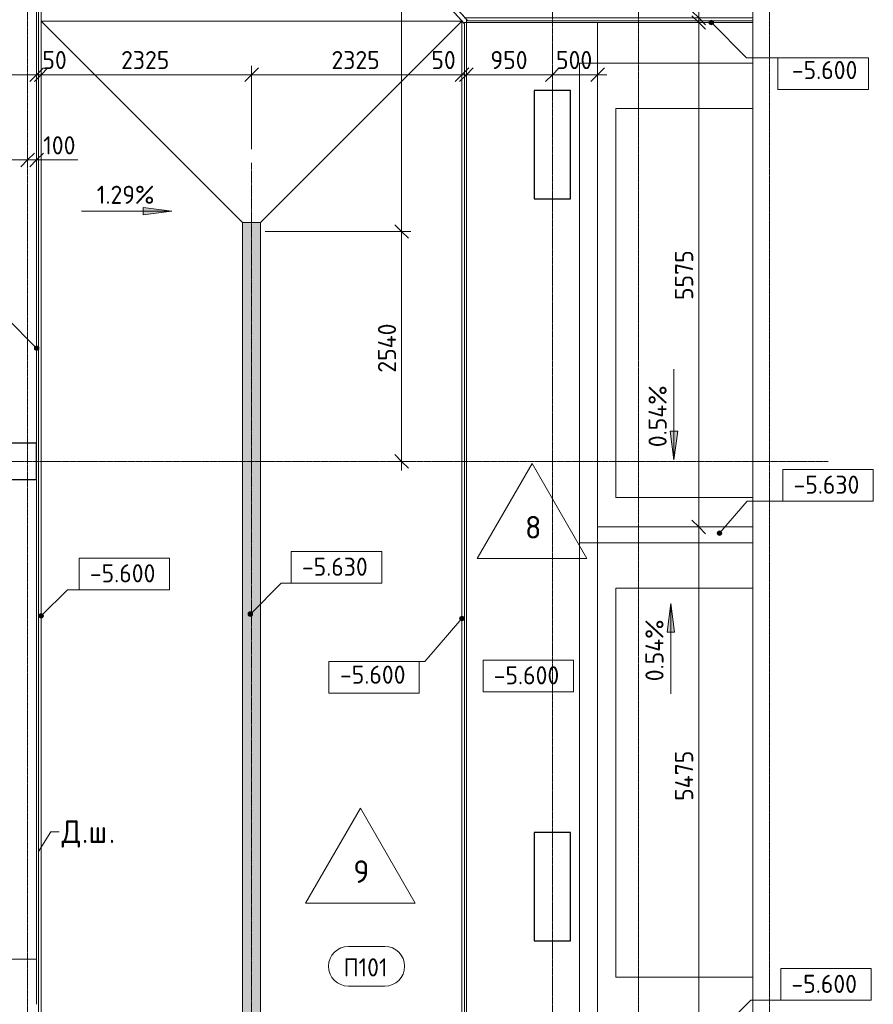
# Model space of a CAD drawing. Header units: millimetres. Extents: x -4558 to 63605, y -10605 to 130388.
# Tile 45 of 66: x 26712 to 36147, y 64500 to 75381. Entities that reach past the tile are written whole.
import ezdxf

# ---------------------------------------------------------------- set-up
doc = ezdxf.new("R2010")
doc.units = ezdxf.units.MM
doc.linetypes.add('4_ Штрихпунктир_ 10 х 2 мм', pattern=[14, 10, -2, 0, -2])
doc.linetypes.add('4_ Штрихпунктир_ 5 х 2 мм', pattern=[9, 5, -2, 0, -2])
for name, color, linetype, lineweight in [('A-ANNO-DIMS', 7, 'Continuous', 5), ('A-ANNO-DIMS-100', 7, 'Continuous', 5), ('A-AREA-IDEN', 7, 'Continuous', 5), ('A-DETL', 7, 'Continuous', 25), ('A-DETL-GENF', 7, 'Continuous', 13), ('A-FLOR', 7, 'Continuous', 13), ('A-FLOR-IDEN', 7, 'Continuous', 5), ('A-GENM', 7, 'Continuous', 13), ('C-PRKG', 7, 'Continuous', 13), ('G-ANNO-DIMS', 7, 'Continuous', 5), ('G-ANNO-TEXT', 7, 'Continuous', 5), ('M-EQPM', 7, 'Continuous', 13), ('S-COLS', 7, 'Continuous', 25), ('S-GRID', 7, 'Continuous', 5)]:
    doc.layers.add(name, color=color, linetype=linetype, lineweight=lineweight)
doc.styles.add('GOST Common_2', font='GOST_Common.ttf', dxfattribs={"height": 200})
doc.styles.add('GOST Common_3', font='GOST_Common.ttf', dxfattribs={"height": 250})
doc.dimstyles.new('2_мм', dxfattribs={"dimscale": 304.8, "dimtxt": 201.142999, "dimasz": 0.492126, "dimexe": 0.328084, "dimexo": 0.492126, "dimgap": 0, "dimtad": 1, "dimdec": 0, "dimdsep": 46, "dimtxsty": 'GOST Common_2', "dimblk1": 'OBLIQUE', "dimblk2": 'OBLIQUE', "dimsah": 1, "dimcen": 0.09, "dimdle": 0.328084, "dimadec": 5, "dimazin": 2, "dimtfac": 1, "dimtdec": 4, "dimtix": 1, "dimtmove": 0, "dimatfit": 3, "dimfxl": 1, "dimtvp": 1, "dimtolj": 1, "dimtzin": 0, "dimarcsym": 2})
doc.dimstyles.new('2_мм_1', dxfattribs={"dimscale": 304.8, "dimtxt": 201.142999, "dimasz": 0.492126, "dimexe": 0.328084, "dimexo": 0.492126, "dimgap": 0, "dimtad": 1, "dimdec": 0, "dimdsep": 46, "dimtxsty": 'GOST Common_2', "dimblk1": 'OBLIQUE', "dimblk2": 'OBLIQUE', "dimsah": 1, "dimcen": 0.09, "dimdle": 0.328084, "dimadec": 5, "dimazin": 2, "dimtfac": 1, "dimtdec": 4, "dimtix": 1, "dimtmove": 1, "dimatfit": 3, "dimfxl": 1, "dimtvp": 1, "dimtolj": 1, "dimtzin": 0, "dimarcsym": 2})

# ---------------------------------------------------------------- blocks, each defined once
blk = doc.blocks.new('АР_Машиноместо - 5300x2500_С-V2--01_Подвал_МП_часть А')
at = {"layer": 'C-PRKG'}
for p, q in [((1916, 0), (0, 0)), ((0, 0), (0, -5300)), ((400, -500), (400, -4800)), ((400, -500), (1916, -500)), ((400, -4800), (1916, -4800)), ((1916, -5300), (0, -5300))]:
    blk.add_line(p, q, dxfattribs=at)
blk = doc.blocks.new('АР_Машиноместо - 5300x2500_С-V3--01_Подвал_МП_часть А')
at = {"layer": 'C-PRKG'}
for p, q in [((1916, 5300), (0, 5300)), ((0, 0), (0, 5300)), ((400, 4800), (1916, 4800)), ((400, 500), (400, 4800)), ((400, 500), (1916, 500)), ((1916, 0), (0, 0))]:
    blk.add_line(p, q, dxfattribs=at)
blk = doc.blocks.new('АР_Лоток - 200х100h_ЛВ1-7513129--01_Подвал_МП_часть А')
at = {"layer": 'M-EQPM', "true_color": 0xdddddd}
blk.add_hatch(color=254, dxfattribs=at).paths.add_polyline_path([(11915, 100), (0, 100), (0, -100), (11915, -100), (11915, 100)])
at = {"layer": 'M-EQPM'}
for p, q in [((0, 100), (0, -100)), ((11915, 75), (11915, 100)), ((11915, -100), (11915, -75))]:
    blk.add_line(p, q, dxfattribs=at)
blk = doc.blocks.new('АР-Заполнение деф_ шва - Д_ш_-4332460--01_Подвал_МП_часть А')
at = {"layer": 'A-GENM'}
for p, q in [((0, 25), (3191, 25)), ((0, -25), (3191, -25))]:
    blk.add_line(p, q, dxfattribs=at)
blk = doc.blocks.new('АР-Заполнение деф_ шва - Д_ш_-4332461--01_Подвал_МП_часть А')
at = {"layer": 'A-GENM'}
for p, q in [((0, 25), (24975, 25)), ((0, -25), (24975, -25))]:
    blk.add_line(p, q, dxfattribs=at)
blk = doc.blocks.new('АР-Заполнение деф_ шва - Д_ш_-4332090--01_Подвал_МП_часть А')
at = {"layer": 'A-GENM'}
for p, q in [((0, 25), (6050, 25)), ((0, -25), (6050, -25))]:
    blk.add_line(p, q, dxfattribs=at)
blk = doc.blocks.new('АР-Заполнение деф_ шва - Д_ш_-V31--01_Подвал_МП_часть А')
at = {"layer": 'A-GENM'}
for p, q in [((0, 25), (5800, 25)), ((0, -25), (5800, -25))]:
    blk.add_line(p, q, dxfattribs=at)
blk = doc.blocks.new('АР-Заполнение деф_ шва - Д_ш_-4332520--01_Подвал_МП_часть А')
at = {"layer": 'A-GENM'}
for p, q in [((0, 25), (6931, 25)), ((0, -25), (6931, -25))]:
    blk.add_line(p, q, dxfattribs=at)
blk = doc.blocks.new('АР-Заполнение деф_ шва - Д_ш__Пристенный-V32--01_Подвал_МП_часть А')
at = {"layer": 'A-GENM'}
blk.add_line((0, 25), (400, 25), dxfattribs=at)
blk = doc.blocks.new('Линия разрыва - М 1_100-2832686--01_Подвал_МП_часть А')
at = {"layer": 'A-DETL-GENF', "lineweight": 5}
blk.add_line((22550, 0), (43876, 0), dxfattribs=at)
blk = doc.blocks.new('Марка помещения _Номер_ - 2 мм-68851--01_Подвал_МП_часть А')
at = {"layer": 'A-AREA-IDEN'}
for p, q in [((-2.03, 2.21), (1.97, 2.21)), ((-2.03, -2.19), (1.97, -2.19))]:
    blk.add_line(p, q, dxfattribs=at)
for centre, start, end in [((-2.03, 0.01), 90, 270), ((1.97, 0.01), 270, 90)]:
    blk.add_arc(centre, 2.2, start, end, dxfattribs=at)
blk = doc.blocks.new('DIMBLOCK84--01_Подвал_МП_часть А')
at = {"layer": 'A-ANNO-DIMS-100', "transparency": 16777216}
for p, q in [((21000, 74729), (21000, 74873)), ((26900, 74729), (26900, 74873)), ((21000, 74773), (26900, 74773)), ((21000, 74773), (21000, 74729)), ((26900, 74773), (26900, 74729))]:
    blk.add_line(p, q, dxfattribs=at)
at = {"layer": 'A-ANNO-DIMS-100', "lineweight": 25, "transparency": 16777216}
for p, q in [((21000, 74773), (20925, 74698)), ((21000, 74773), (21075, 74848)), ((26900, 74773), (26825, 74698)), ((26900, 74773), (26975, 74848))]:
    blk.add_line(p, q, dxfattribs=at)
at = {"layer": 'A-ANNO-DIMS-100', "color": 0, "transparency": 16777216, "insert": (23670, 75035), "char_height": 200, "width": 670.93, "attachment_point": 1, "line_spacing_factor": 1.022761, "style": 'GOST Common_2'}
blk.add_mtext('5900', dxfattribs=at)
blk = doc.blocks.new('_Oblique')
at = {"color": 0, "linetype": 'ByBlock', "lineweight": -2}
blk.add_line((-0.5, -0.5), (0.5, 0.5), dxfattribs=at)
blk = doc.blocks.new('DIMBLOCK85--01_Подвал_МП_часть А')
at = {"layer": 'A-ANNO-DIMS-100', "transparency": 16777216}
for p, q in [((26900, 74729), (26900, 74873)), ((26950, 74729), (26950, 74873)), ((26863, 74773), (26925, 74773)), ((27243, 74773), (26863, 74773)), ((26900, 74773), (26950, 74773)), ((26900, 74773), (26900, 74729)), ((26950, 74773), (26950, 74729))]:
    blk.add_line(p, q, dxfattribs=at)
at = {"layer": 'A-ANNO-DIMS-100', "lineweight": 25, "transparency": 16777216}
for p, q in [((26900, 74773), (26825, 74698)), ((26950, 74773), (26875, 74698)), ((26900, 74773), (26975, 74848)), ((26950, 74773), (27025, 74848))]:
    blk.add_line(p, q, dxfattribs=at)
at = {"layer": 'A-ANNO-DIMS-100', "color": 0, "transparency": 16777216, "insert": (26963, 75035), "char_height": 200, "width": 335.47, "attachment_point": 1, "line_spacing_factor": 1.022761, "style": 'GOST Common_2'}
blk.add_mtext('50', dxfattribs=at)
blk = doc.blocks.new('DIMBLOCK86--01_Подвал_МП_часть А')
at = {"layer": 'A-ANNO-DIMS-100', "transparency": 16777216}
for p, q in [((26950, 74729), (26950, 74873)), ((29275, 73950), (29275, 74873)), ((26950, 74773), (29275, 74773)), ((26950, 74773), (26950, 74729)), ((29275, 74773), (29275, 73950))]:
    blk.add_line(p, q, dxfattribs=at)
at = {"layer": 'A-ANNO-DIMS-100', "lineweight": 25, "transparency": 16777216}
for p, q in [((26950, 74773), (26875, 74698)), ((26950, 74773), (27025, 74848)), ((29275, 74773), (29200, 74698)), ((29275, 74773), (29350, 74848))]:
    blk.add_line(p, q, dxfattribs=at)
at = {"layer": 'A-ANNO-DIMS-100', "color": 0, "transparency": 16777216, "insert": (27833, 75035), "char_height": 200, "width": 670.93, "attachment_point": 1, "line_spacing_factor": 1.022761, "style": 'GOST Common_2'}
blk.add_mtext('2325', dxfattribs=at)
blk = doc.blocks.new('DIMBLOCK87--01_Подвал_МП_часть А')
at = {"layer": 'A-ANNO-DIMS-100', "transparency": 16777216}
for p, q in [((29275, 73950), (29275, 74873)), ((31600, 74729), (31600, 74873)), ((29275, 74773), (31600, 74773)), ((29275, 74773), (29275, 73950)), ((31600, 74773), (31600, 74729))]:
    blk.add_line(p, q, dxfattribs=at)
at = {"layer": 'A-ANNO-DIMS-100', "lineweight": 25, "transparency": 16777216}
for p, q in [((29275, 74773), (29200, 74698)), ((29275, 74773), (29350, 74848)), ((31600, 74773), (31525, 74698)), ((31600, 74773), (31675, 74848))]:
    blk.add_line(p, q, dxfattribs=at)
at = {"layer": 'A-ANNO-DIMS-100', "color": 0, "transparency": 16777216, "insert": (30158, 75035), "char_height": 200, "width": 670.93, "attachment_point": 1, "line_spacing_factor": 1.022761, "style": 'GOST Common_2'}
blk.add_mtext('2325', dxfattribs=at)
blk = doc.blocks.new('DIMBLOCK88--01_Подвал_МП_часть А')
at = {"layer": 'A-ANNO-DIMS-100', "transparency": 16777216}
for p, q in [((31600, 74729), (31600, 74873)), ((31650, 74729), (31650, 74873)), ((31262, 74773), (31641, 74773)), ((31600, 74773), (31650, 74773)), ((31600, 74773), (31600, 74729)), ((31641, 74773), (31625, 74773)), ((31650, 74773), (31650, 74729))]:
    blk.add_line(p, q, dxfattribs=at)
at = {"layer": 'A-ANNO-DIMS-100', "lineweight": 25, "transparency": 16777216}
for p, q in [((31600, 74773), (31525, 74698)), ((31650, 74773), (31575, 74698)), ((31600, 74773), (31675, 74848)), ((31650, 74773), (31725, 74848))]:
    blk.add_line(p, q, dxfattribs=at)
at = {"layer": 'A-ANNO-DIMS-100', "color": 0, "transparency": 16777216, "insert": (31262, 75035), "char_height": 200, "width": 335.47, "attachment_point": 1, "line_spacing_factor": 1.022761, "style": 'GOST Common_2'}
blk.add_mtext('50', dxfattribs=at)
blk = doc.blocks.new('DIMBLOCK89--01_Подвал_МП_часть А')
at = {"layer": 'A-ANNO-DIMS-100', "transparency": 16777216}
for p, q in [((31650, 74729), (31650, 74873)), ((32600, 74729), (32600, 74873)), ((31650, 74773), (32600, 74773)), ((31650, 74773), (31650, 74729)), ((32600, 74773), (32600, 74729))]:
    blk.add_line(p, q, dxfattribs=at)
at = {"layer": 'A-ANNO-DIMS-100', "lineweight": 25, "transparency": 16777216}
for p, q in [((31650, 74773), (31575, 74698)), ((31650, 74773), (31725, 74848)), ((32600, 74773), (32525, 74698)), ((32600, 74773), (32675, 74848))]:
    blk.add_line(p, q, dxfattribs=at)
at = {"layer": 'A-ANNO-DIMS-100', "color": 0, "transparency": 16777216, "insert": (31915, 75035), "char_height": 200, "width": 503.2, "attachment_point": 1, "line_spacing_factor": 1.022761, "style": 'GOST Common_2'}
blk.add_mtext('950', dxfattribs=at)
blk = doc.blocks.new('DIMBLOCK90--01_Подвал_МП_часть А')
at = {"layer": 'A-ANNO-DIMS-100', "transparency": 16777216}
for p, q in [((32600, 74729), (32600, 74873)), ((33100, 74729), (33100, 74873)), ((32600, 74773), (33200, 74773)), ((32600, 74773), (32600, 74729)), ((33100, 74773), (33100, 74729))]:
    blk.add_line(p, q, dxfattribs=at)
at = {"layer": 'A-ANNO-DIMS-100', "lineweight": 25, "transparency": 16777216}
for p, q in [((32600, 74773), (32525, 74698)), ((32600, 74773), (32675, 74848)), ((33100, 74773), (33025, 74698)), ((33100, 74773), (33175, 74848))]:
    blk.add_line(p, q, dxfattribs=at)
at = {"layer": 'A-ANNO-DIMS-100', "color": 0, "transparency": 16777216, "insert": (32640, 75035), "char_height": 200, "width": 503.2, "attachment_point": 1, "line_spacing_factor": 1.022761, "style": 'GOST Common_2'}
blk.add_mtext('500', dxfattribs=at)
blk = doc.blocks.new('DIMBLOCK94--01_Подвал_МП_часть А')
at = {"layer": 'A-ANNO-DIMS-100', "lineweight": 25, "transparency": 16777216}
for p, q in [((21000, 73831), (21075, 73906)), ((26800, 73831), (26875, 73906)), ((21000, 73831), (20925, 73756)), ((26800, 73831), (26725, 73756))]:
    blk.add_line(p, q, dxfattribs=at)
at = {"layer": 'A-ANNO-DIMS-100', "transparency": 16777216}
for p, q in [((21000, 73900), (21000, 73731)), ((21000, 73831), (21000, 73900)), ((26800, 73788), (26800, 73931)), ((21000, 73831), (26800, 73831)), ((26800, 73831), (26800, 73788))]:
    blk.add_line(p, q, dxfattribs=at)
at = {"layer": 'A-ANNO-DIMS-100', "color": 0, "transparency": 16777216, "insert": (23620, 74093), "char_height": 200, "width": 670.93, "attachment_point": 1, "line_spacing_factor": 1.022761, "style": 'GOST Common_2'}
blk.add_mtext('5800', dxfattribs=at)
blk = doc.blocks.new('DIMBLOCK95--01_Подвал_МП_часть А')
at = {"layer": 'A-ANNO-DIMS-100', "transparency": 16777216}
for p, q in [((26800, 73788), (26800, 73931)), ((26900, 73788), (26900, 73931)), ((26800, 73831), (27000, 73831)), ((26800, 73831), (26800, 73788)), ((26872, 73831), (26850, 73831)), ((27354, 73831), (26872, 73831)), ((26900, 73831), (26900, 73788))]:
    blk.add_line(p, q, dxfattribs=at)
at = {"layer": 'A-ANNO-DIMS-100', "lineweight": 25, "transparency": 16777216}
for p, q in [((26800, 73831), (26875, 73906)), ((26900, 73831), (26975, 73906)), ((26800, 73831), (26725, 73756)), ((26900, 73831), (26825, 73756))]:
    blk.add_line(p, q, dxfattribs=at)
at = {"layer": 'A-ANNO-DIMS-100', "color": 0, "transparency": 16777216, "insert": (26972, 74093), "char_height": 200, "width": 458.2, "attachment_point": 1, "line_spacing_factor": 1.022761, "style": 'GOST Common_2'}
blk.add_mtext('100', dxfattribs=at)
blk = doc.blocks.new('DIMBLOCK107--01_Подвал_МП_часть А')
at = {"layer": 'A-ANNO-DIMS-100', "transparency": 16777216}
for p, q in [((29425, 73040), (31034, 73040)), ((30934, 73040), (29425, 73040)), ((30934, 70400), (30934, 73040)), ((30977, 70500), (30834, 70500)), ((30934, 70500), (30977, 70500))]:
    blk.add_line(p, q, dxfattribs=at)
at = {"layer": 'A-ANNO-DIMS-100', "lineweight": 25, "transparency": 16777216}
for p, q in [((30934, 73040), (30859, 73115)), ((30934, 73040), (31009, 72965)), ((30934, 70500), (30859, 70575)), ((30934, 70500), (31009, 70425))]:
    blk.add_line(p, q, dxfattribs=at)
at = {"layer": 'A-ANNO-DIMS-100', "color": 0, "transparency": 16777216, "insert": (30672, 71480), "char_height": 200, "width": 695.48, "attachment_point": 1, "rotation": 90, "line_spacing_factor": 1.022761, "style": 'GOST Common_2'}
blk.add_mtext('2540', dxfattribs=at)
blk = doc.blocks.new('DIMBLOCK108--01_Подвал_МП_часть А')
at = {"layer": 'A-ANNO-DIMS-100', "transparency": 16777216}
for p, q in [((31490, 80550), (30834, 80550)), ((30934, 73040), (30934, 80550)), ((30934, 80550), (31490, 80550)), ((29425, 73040), (31034, 73040)), ((30934, 73040), (29425, 73040))]:
    blk.add_line(p, q, dxfattribs=at)
at = {"layer": 'A-ANNO-DIMS-100', "lineweight": 25, "transparency": 16777216}
for p, q in [((30934, 80550), (30859, 80625)), ((30934, 80550), (31009, 80475)), ((30934, 73040), (30859, 73115)), ((30934, 73040), (31009, 72965))]:
    blk.add_line(p, q, dxfattribs=at)
at = {"layer": 'A-ANNO-DIMS-100', "color": 0, "transparency": 16777216, "insert": (30672, 76534), "char_height": 200, "width": 625.93, "attachment_point": 1, "rotation": 90, "line_spacing_factor": 1.022761, "style": 'GOST Common_2'}
blk.add_mtext('7510', dxfattribs=at)
blk = doc.blocks.new('DIMBLOCK149--01_Подвал_МП_часть А')
at = {"layer": 'A-ANNO-DIMS-100', "lineweight": 25, "transparency": 16777216}
for p, q in [((34217, 77975), (34142, 78050)), ((34217, 77975), (34292, 77900)), ((34217, 75400), (34142, 75475)), ((34217, 75400), (34292, 75325))]:
    blk.add_line(p, q, dxfattribs=at)
at = {"layer": 'A-ANNO-DIMS-100', "transparency": 16777216}
for p, q in [((34173, 77975), (34317, 77975)), ((34217, 77975), (34173, 77975)), ((34217, 77975), (34217, 75400)), ((34173, 75400), (34317, 75400)), ((34217, 75400), (34173, 75400))]:
    blk.add_line(p, q, dxfattribs=at)
at = {"layer": 'A-ANNO-DIMS-100', "color": 0, "transparency": 16777216, "insert": (33956, 76408), "char_height": 200, "width": 670.93, "attachment_point": 1, "rotation": 90, "line_spacing_factor": 1.022761, "style": 'GOST Common_2'}
blk.add_mtext('2575', dxfattribs=at)
blk = doc.blocks.new('DIMBLOCK150--01_Подвал_МП_часть А')
at = {"layer": 'A-ANNO-DIMS-100', "transparency": 16777216}
for p, q in [((34217, 75743), (34217, 75364)), ((34173, 75400), (34317, 75400)), ((34217, 75400), (34173, 75400)), ((34173, 75350), (34317, 75350)), ((34217, 75350), (34173, 75350)), ((34217, 75400), (34217, 75350)), ((34217, 75364), (34217, 75375))]:
    blk.add_line(p, q, dxfattribs=at)
at = {"layer": 'A-ANNO-DIMS-100', "lineweight": 25, "transparency": 16777216}
for p, q in [((34217, 75400), (34142, 75475)), ((34217, 75350), (34142, 75425)), ((34217, 75400), (34292, 75325)), ((34217, 75350), (34292, 75275))]:
    blk.add_line(p, q, dxfattribs=at)
at = {"layer": 'A-ANNO-DIMS-100', "color": 0, "transparency": 16777216, "insert": (33956, 75464), "char_height": 200, "width": 335.47, "attachment_point": 1, "rotation": 90, "line_spacing_factor": 1.022761, "style": 'GOST Common_2'}
blk.add_mtext('50', dxfattribs=at)
blk = doc.blocks.new('DIMBLOCK151--01_Подвал_МП_часть А')
at = {"layer": 'A-ANNO-DIMS-100', "lineweight": 25, "transparency": 16777216}
for p, q in [((34217, 75350), (34142, 75425)), ((34217, 75350), (34292, 75275)), ((34217, 69775), (34142, 69850)), ((34217, 69775), (34292, 69700))]:
    blk.add_line(p, q, dxfattribs=at)
at = {"layer": 'A-ANNO-DIMS-100', "transparency": 16777216}
for p, q in [((34173, 75350), (34317, 75350)), ((34217, 75350), (34173, 75350)), ((34217, 75350), (34217, 69775)), ((34173, 69775), (34317, 69775)), ((34217, 69775), (34173, 69775))]:
    blk.add_line(p, q, dxfattribs=at)
at = {"layer": 'A-ANNO-DIMS-100', "color": 0, "transparency": 16777216, "insert": (33956, 72283), "char_height": 200, "width": 670.93, "attachment_point": 1, "rotation": 90, "line_spacing_factor": 1.022761, "style": 'GOST Common_2'}
blk.add_mtext('5575', dxfattribs=at)
blk = doc.blocks.new('DIMBLOCK152--01_Подвал_МП_часть А')
at = {"layer": 'A-ANNO-DIMS-100', "lineweight": 25, "transparency": 16777216}
for p, q in [((34217, 69775), (34142, 69850)), ((34217, 69775), (34292, 69700)), ((34217, 64300), (34142, 64375)), ((34217, 64300), (34292, 64225))]:
    blk.add_line(p, q, dxfattribs=at)
at = {"layer": 'A-ANNO-DIMS-100', "transparency": 16777216}
for p, q in [((34173, 69775), (34317, 69775)), ((34217, 69775), (34173, 69775)), ((34217, 69775), (34217, 64300)), ((34173, 64300), (34317, 64300)), ((34217, 64300), (34173, 64300))]:
    blk.add_line(p, q, dxfattribs=at)
at = {"layer": 'A-ANNO-DIMS-100', "color": 0, "transparency": 16777216, "insert": (33956, 66748), "char_height": 200, "width": 695.48, "attachment_point": 1, "rotation": 90, "line_spacing_factor": 1.022761, "style": 'GOST Common_2'}
blk.add_mtext('5475', dxfattribs=at)
blk = doc.blocks.new('Высотные отметки - Frame_2-749557--01_Подвал_МП_часть А')
at = {"layer": 'G-ANNO-DIMS'}
for p, q in [((-5, 3.5), (-5, 0)), ((5, 3.5), (-5, 3.5)), ((5, 0), (5, 3.5)), ((-5, 0), (5, 0))]:
    blk.add_line(p, q, dxfattribs=at)
blk = doc.blocks.new('Марка полов - Марка полов-4106608--01_Подвал_МП_часть А')
at = {"layer": 'A-FLOR-IDEN'}
for p, q in [((0, 7), (-6.06, -3.5)), ((6.06, -3.5), (0, 7)), ((-6.06, -3.5), (6.06, -3.5))]:
    blk.add_line(p, q, dxfattribs=at)

msp = doc.modelspace()

# ---------------------------------------------------------------- hatches: boundary and pattern name
at = {"layer": 'G-ANNO-DIMS'}
h = msp.add_hatch(color=256, dxfattribs=at)
edge = h.paths.add_edge_path()
edge.add_arc((34356.594651, 75350), 25, 0, 360)
for points in [[(28395.295205, 73264.747935), (28077.795205, 73306.547603), (28077.795205, 73222.948267)], [(33943.83316, 70517.634627), (33985.632828, 70835.134627), (33902.033492, 70835.134627)], [(33909.456596, 68931.01317), (33867.656928, 68613.51317), (33951.256264, 68613.51317)]]:
    msp.add_hatch(color=256, dxfattribs=at).paths.add_polyline_path(points)
h = msp.add_hatch(color=256, dxfattribs=at)
edge = h.paths.add_edge_path()
edge.add_arc((26900, 71751.380881), 25, 0, 360)
h = msp.add_hatch(color=256, dxfattribs=at)
edge = h.paths.add_edge_path()
edge.add_arc((34446.364588, 69706.489987), 25, 0, 360)
h = msp.add_hatch(color=256, dxfattribs=at)
edge = h.paths.add_edge_path()
edge.add_arc((26950, 68792.696643), 25, 0, 360)
h = msp.add_hatch(color=256, dxfattribs=at)
edge = h.paths.add_edge_path()
edge.add_arc((29261.934739, 68812.512559), 25, 0, 360)
h = msp.add_hatch(color=256, dxfattribs=at)
edge = h.paths.add_edge_path()
edge.add_arc((31600, 68762.972769), 25, 0, 360)

# ---------------------------------------------------------------- linework, layer by layer
at = {"layer": 'A-DETL', "linetype": '4_ Штрихпунктир_ 5 х 2 мм', "lineweight": 5}
msp.add_line((29275, 73800), (29275, 51900), dxfattribs=at)
at = {"layer": 'A-FLOR'}
for p, q in [((26920, 80540.640532), (26920, 50400)), ((31630, 75334.917733), (26920, 80540.640532)), ((26951.816616, 80580), (31665.686514, 75370)), ((26950, 50400), (26950, 80507.483062)), ((26900, 76750), (26900, 70700)), ((29175, 73140), (26950, 75365)), ((26950, 75365), (31600, 75365)), ((31600, 75365), (29375, 73140)), ((31600, 75368.075203), (31600, 50400)), ((31630, 50400), (31630, 75334.917733)), ((31650, 75350), (34815.786682, 75350)), ((31650, 75350), (31650, 50400)), ((31665.686514, 75370), (34815.786682, 75370)), ((33100, 75350), (33100, 64200)), ((29175, 52625), (29175, 73141.314842)), ((29375, 73141.314842), (29175, 73141.314842)), ((29375, 52625.064842), (29375, 73141.314842)), ((26900, 70300), (26900, 64500)), ((34815.786682, 69775), (33100, 69775)), ((26900, 65000), (15400, 65000))]:
    msp.add_line(p, q, dxfattribs=at)
at = {"layer": 'G-ANNO-DIMS'}
for p, q in [((34356.594651, 75350), (34745.50031, 74961.094341)), ((34745.50031, 74961.094341), (35591.769532, 74961.094341)), ((27395.295205, 73264.747935), (28395.295205, 73264.747935)), ((28395.295205, 73264.747935), (28077.795205, 73306.547603)), ((28077.795205, 73306.547603), (28077.795205, 73222.948267)), ((28077.795205, 73222.948267), (28395.295205, 73264.747935)), ((26900, 71751.380881), (26563.143155, 72088.237726)), ((33943.83316, 71517.634627), (33943.83316, 70517.634627)), ((33985.632828, 70835.134627), (33902.033492, 70835.134627)), ((33902.033492, 70835.134627), (33943.83316, 70517.634627)), ((33943.83316, 70517.634627), (33985.632828, 70835.134627)), ((34446.364588, 69706.489987), (34752.404013, 70061.219648)), ((34752.404013, 70061.219648), (35646.702497, 70061.219648)), ((29261.934739, 68812.512559), (29603.759291, 69154.337111)), ((29603.759291, 69154.337111), (30213.09871, 69154.337111)), ((26950, 68792.696643), (27239.021042, 69081.717685)), ((27239.021042, 69081.717685), (27869.866635, 69081.717685)), ((33909.456596, 68931.01317), (33867.656928, 68613.51317)), ((33951.256264, 68613.51317), (33909.456596, 68931.01317)), ((33909.456596, 67931.01317), (33909.456596, 68931.01317)), ((31600, 68762.972769), (31189.032576, 68287.390784)), ((33867.656928, 68613.51317), (33951.256264, 68613.51317)), ((31189.032576, 68287.390784), (30629.232947, 68287.390784)), ((32208.031874, 67954.726382), (32333.274088, 67954.726382)), ((34448.14293, 64200), (34792.786093, 64544.643163)), ((34792.786093, 64544.643163), (35623.921044, 64544.643163))]:
    msp.add_line(p, q, dxfattribs=at)
for centre in [(34356.594651, 75350), (26900, 71751.380881), (34446.364588, 69706.489987), (26950, 68792.696643), (29261.934739, 68812.512559), (31600, 68762.972769)]:
    msp.add_circle(centre, 25, dxfattribs=at)
at = {"layer": 'G-ANNO-TEXT'}
for p, q in [((26921.894024, 66188.056274), (27055.436067, 66407.754474)), ((27055.436067, 66407.754474), (27150.207839, 66407.754474))]:
    msp.add_line(p, q, dxfattribs=at)
at = {"layer": 'S-COLS'}
for p, q in [((32800, 74600), (32400, 74600)), ((32400, 74600), (32400, 73400)), ((32800, 73400), (32800, 74600)), ((32400, 73400), (32800, 73400)), ((26900, 70700), (26500, 70700)), ((26900, 70300), (26900, 70700)), ((24500, 70300), (26900, 70300)), ((32800, 66400), (32400, 66400)), ((32400, 66400), (32400, 65200)), ((32800, 65200), (32800, 66400)), ((32400, 65200), (32800, 65200))]:
    msp.add_line(p, q, dxfattribs=at)
at = {"layer": 'S-GRID', "linetype": '4_ Штрихпунктир_ 10 х 2 мм'}
for p, q in [((26800, 37477.03953), (26800, 128423.739924)), ((35000, 37477.03953), (35000, 128423.739924)), ((33550, 32633.917515), (33550, 101400)), ((32600, 32633.917515), (32600, 80104.964717)), ((35646.702497, 70500), (-1802.909204, 70500))]:
    msp.add_line(p, q, dxfattribs=at)

# ---------------------------------------------------------------- block references
at = {"layer": 'A-AREA-IDEN', "xscale": 99.99999999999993, "yscale": 99.99999999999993, "zscale": 99.99999999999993}
msp.add_blockref('Марка помещения _Номер_ - 2 мм-68851--01_Подвал_МП_часть А', (30549.214847, 64919.44603), dxfattribs=at)
at = {"layer": 'A-DETL-GENF', "rotation": 269.9999999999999}
msp.add_blockref('Линия разрыва - М 1_100-2832686--01_Подвал_МП_часть А', (34815.786682, 98591.98633), dxfattribs=at)
at = {"layer": 'A-FLOR-IDEN', "xscale": 99.99999999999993, "yscale": 99.99999999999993, "zscale": 99.99999999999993}
for p in [(32375, 69775), (30477.496488, 65969.352419)]:
    msp.add_blockref('Марка полов - Марка полов-4106608--01_Подвал_МП_часть А', p, dxfattribs=at)
at = {"layer": 'A-GENM'}
for name, p, rotation in [('АР-Заполнение деф_ шва - Д_ш_-4332520--01_Подвал_МП_часть А', (26967.699747, 80525.18281), 312.1379598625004), ('АР-Заполнение деф_ шва - Д_ш_-4332090--01_Подвал_МП_часть А', (26925, 76750), 270), ('АР-Заполнение деф_ шва - Д_ш_-4332461--01_Подвал_МП_часть А', (31625, 75375), 270), ('АР-Заполнение деф_ шва - Д_ш__Пристенный-V32--01_Подвал_МП_часть А', (26925, 70700), 270), ('АР-Заполнение деф_ шва - Д_ш_-V31--01_Подвал_МП_часть А', (26925, 70300), 270)]:
    msp.add_blockref(name, p, dxfattribs=dict(at, rotation=rotation))
msp.add_blockref('АР-Заполнение деф_ шва - Д_ш_-4332460--01_Подвал_МП_часть А', (31625, 75375), dxfattribs=at)
at = {"layer": 'C-PRKG'}
for name, p in [('АР_Машиноместо - 5300x2500_С-V2--01_Подвал_МП_часть А', (32900, 74900)), ('АР_Машиноместо - 5300x2500_С-V3--01_Подвал_МП_часть А', (32900, 64300))]:
    msp.add_blockref(name, p, dxfattribs=at)
at = {"layer": 'G-ANNO-DIMS', "xscale": 99.99999999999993, "yscale": 99.99999999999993, "zscale": 99.99999999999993, "rotation": 180}
msp.add_blockref('Высотные отметки - Frame_2-749557--01_Подвал_МП_часть А', (35591.769532, 74961.094341), dxfattribs=at)
at = {"layer": 'G-ANNO-DIMS', "extrusion": (0, 0, -1), "xscale": 99.99999999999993, "yscale": 99.99999999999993, "zscale": 99.99999999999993}
for p in [(-35646.702497, 70061.219648), (-27869.866635, 69081.717685), (-30213.09871, 69154.337111), (-32333.274088, 67954.726382), (-35623.921044, 64544.643163)]:
    msp.add_blockref('Высотные отметки - Frame_2-749557--01_Подвал_МП_часть А', p, dxfattribs=at)
at = {"layer": 'G-ANNO-DIMS', "extrusion": (0, 0, -1), "xscale": 99.99999999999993, "yscale": 99.99999999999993, "zscale": 99.99999999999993, "rotation": 180}
msp.add_blockref('Высотные отметки - Frame_2-749557--01_Подвал_МП_часть А', (-30629.232947, 68287.390784), dxfattribs=at)
at = {"layer": 'M-EQPM', "rotation": 270}
msp.add_blockref('АР_Лоток - 200х100h_ЛВ1-7513129--01_Подвал_МП_часть А', (29275, 73140), dxfattribs=at)

# ---------------------------------------------------------------- texts
at = {"layer": 'A-AREA-IDEN', "char_height": 200, "attachment_point": 1, "style": 'GOST Common_2'}
for s, insert, width in [('\\fGOST Common|b0|i0|c204|p34|;П', (30291.700651, 65008.189212), 200.421875), ('101', (30457.065234, 65008.189212), 416.8775)]:
    msp.add_mtext(s, dxfattribs=dict(at, insert=insert, width=width))
at = {"layer": 'A-FLOR-IDEN', "char_height": 250, "width": 216.455625, "attachment_point": 1, "style": 'GOST Common_3'}
for s, insert in [('\\fGOST Common|b0|i0|c204|p34|;8', (32298.123717, 69897.061672)), ('\\fGOST Common|b0|i0|c204|p34|;9', (30400.620205, 66091.414091))]:
    msp.add_mtext(s, dxfattribs=dict(at, insert=insert))
at = {"layer": 'G-ANNO-DIMS', "char_height": 200, "attachment_point": 1, "line_spacing_factor": 1.022761, "style": 'GOST Common_2'}
for s, insert, width in [('-5.600', (35246.055806, 74924.525507), 917.17566319), ('1.29%', (27564.428108, 73546.113595), 794.08103471), ('-5.630', (35264.545971, 70342.585309), 917.17566319), ('-5.630', (29830.942183, 69435.702772), 917.17566319), ('-5.600', (27487.710109, 69363.083346), 917.17566319), ('-5.600', (30252.14808, 68242.926226), 917.17566319), ('-5.600', (31951.117562, 68236.092043), 917.17566319), ('-5.600', (35241.764517, 64826.008824), 917.17566319)]:
    msp.add_mtext(s, dxfattribs=dict(at, insert=insert, width=width))
at = {"layer": 'G-ANNO-DIMS', "char_height": 200, "width": 866.4896397, "attachment_point": 1, "rotation": 90, "line_spacing_factor": 1.022761, "style": 'GOST Common_2'}
for insert in [(33662.467499, 70656.597277), (33628.090935, 68069.97582)]:
    msp.add_mtext('0.54%', dxfattribs=dict(at, insert=insert))
at = {"layer": 'G-ANNO-TEXT', "char_height": 250, "attachment_point": 1, "style": 'GOST Common_3'}
for s, insert, width in [('\\fGOST Common|b0|i0|c204|p34|;Д', (27175.207839, 66532.754474), 272.57375), ('\\fGOST Common|b0|i0|c204|p34|;ш', (27472.864089, 66532.754474), 272.57375), ('\\fGOST Common|b0|i0|c204|p34|;.', (27400.103673, 66532.754474), 88.185625), ('\\fGOST Common|b0|i0|c204|p34|;.', (27697.759923, 66532.754474), 88.185625)]:
    msp.add_mtext(s, dxfattribs=dict(at, insert=insert, width=width))

# ---------------------------------------------------------------- dimensions: what is measured, and where the dimension line sits
at = {"layer": 'A-ANNO-DIMS'}
for base, p1, p2, override, picture, middle in [((30933.53313, 80550), (29275, 73040), (31640, 80550), {"dimpost": '<>', "dimfxl": 7873.584}, 'DIMBLOCK108--01_Подвал_МП_часть А', (30833.53313, 76795)), ((34216.990192, 75400), (34323.056209, 77975), (34323.056209, 75400), {"dimpost": '<>', "dimfxl": 2575}, 'DIMBLOCK149--01_Подвал_МП_часть А', (34116.990192, 76687.5)), ((34216.990192, 69775), (34323.056209, 75350), (34323.056209, 69775), {"dimpost": '<>', "dimfxl": 5575}, 'DIMBLOCK151--01_Подвал_МП_часть А', (34116.990192, 72562.5)), ((30933.53313, 73040), (30827.467113, 70500), (29275, 73040), {"dimpost": '<>', "dimfxl": 2976.869856}, 'DIMBLOCK107--01_Подвал_МП_часть А', (30833.53313, 71770)), ((34216.990192, 64300), (34323.056209, 69775), (34323.056209, 64300), {"dimpost": '<>', "dimfxl": 5475}, 'DIMBLOCK152--01_Подвал_МП_часть А', (34116.990192, 67037.5))]:
    dim = msp.add_linear_dim(base=base, p1=p1, p2=p2, angle=90, dimstyle='2_мм', override=override, dxfattribs=at)
    dim.commit()
    dim.dimension.update_dxf_attribs({"geometry": picture, "text_midpoint": middle})
dim = msp.add_linear_dim(base=(34216.990192, 75350), p1=(34323.056209, 75400), p2=(34323.056209, 75350), angle=90, dimstyle='2_мм_1', override={"dimpost": '<>', "dimfxl": 50}, dxfattribs=at)
dim.commit()
dim.dimension.update_dxf_attribs({"geometry": 'DIMBLOCK150--01_Подвал_МП_часть А', "text_midpoint": (34088.957864, 75631.557457), "dimtype": 160, "text_rotation": 90})
for base, p1, p2, override, picture, middle in [((26900, 74773.26669), (21000, 74879.332708), (26900, 74879.332708), {"dimpost": '<>', "dimfxl": 5900}, 'DIMBLOCK84--01_Подвал_МП_часть А', (23950, 74873.26669)), ((29275, 74773.26669), (26950, 74879.332708), (29275, 73800), {"dimpost": '<>', "dimfxl": 2563.315059}, 'DIMBLOCK86--01_Подвал_МП_часть А', (28112.5, 74873.26669)), ((31600, 74773.26669), (29275, 73800), (31600, 74879.332708), {"dimpost": '<>', "dimfxl": 2563.315059}, 'DIMBLOCK87--01_Подвал_МП_часть А', (30437.5, 74873.26669)), ((32600, 74773.26669), (31650, 74879.332708), (32600, 74879.332708), {"dimpost": '<>', "dimfxl": 950}, 'DIMBLOCK89--01_Подвал_МП_часть А', (32125, 74873.26669)), ((33100, 74773.26669), (32600, 74879.332708), (33100, 74879.332708), {"dimpost": '<>', "dimfxl": 500}, 'DIMBLOCK90--01_Подвал_МП_часть А', (32850, 74873.26669)), ((26800, 73831.434491), (21000, 73750), (26800, 73937.500509), {"dimpost": '<>', "dimfxl": 5803.029936}, 'DIMBLOCK94--01_Подвал_МП_часть А', (23900, 73931.434491))]:
    dim = msp.add_linear_dim(base=base, p1=p1, p2=p2, dimstyle='2_мм', override=override, dxfattribs=at)
    dim.commit()
    dim.dimension.update_dxf_attribs({"geometry": picture, "text_midpoint": middle})
for base, p1, p2, override, picture, middle in [((26950, 74773.26669), (26900, 74879.332708), (26950, 74879.332708), {"dimpost": '<>', "dimfxl": 50}, 'DIMBLOCK85--01_Подвал_МП_часть А', (27131.193271, 74901.299018)), ((31650, 74773.26669), (31600, 74879.332708), (31650, 74879.332708), {"dimpost": '<>', "dimfxl": 50}, 'DIMBLOCK88--01_Подвал_МП_часть А', (31429.273704, 74901.299018)), ((26900, 73831.434491), (26800, 73937.500509), (26900, 73937.500509), {"dimpost": '<>', "dimfxl": 100}, 'DIMBLOCK95--01_Подвал_МП_часть А', (27201.416881, 73959.466819))]:
    dim = msp.add_linear_dim(base=base, p1=p1, p2=p2, dimstyle='2_мм_1', override=override, dxfattribs=at)
    dim.commit()
    dim.dimension.update_dxf_attribs({"geometry": picture, "text_midpoint": middle, "dimtype": 160})

doc.saveas('drawing.dxf')
